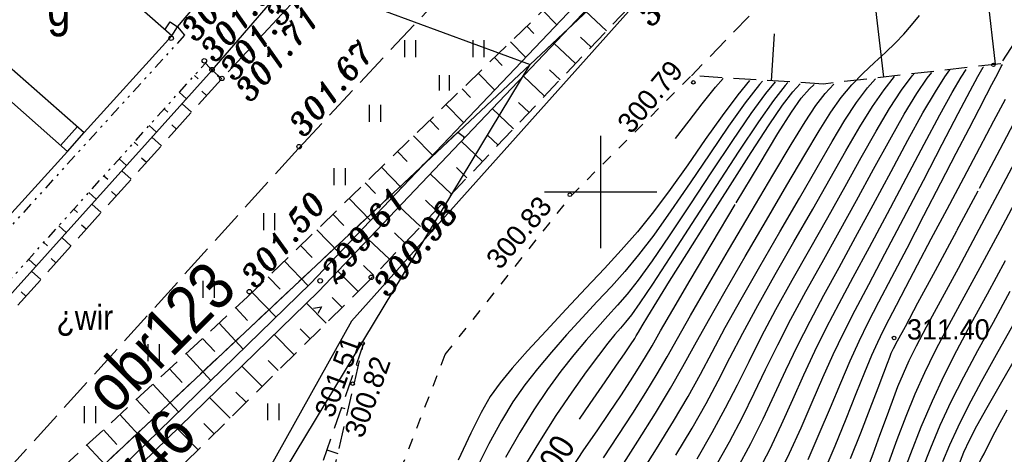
# Model space of a CAD drawing. Extents: x 4615668 to 9294084, y 5331114 to 10688993.
# Tile 152 of 181: x 4655969 to 4656013, y 5335651 to 5335671. Entities that reach past the tile are written whole.
import ezdxf
from ezdxf.enums import TextEntityAlignment as Align

# ---------------------------------------------------------------- set-up
doc = ezdxf.new("R2010")
doc.units = 0
doc.header["$MEASUREMENT"] = 0
for name, pattern in [('CHODNIK', [2, 1.5, -0.5]), ('DIVIDE', [1.25, 0.5, -0.25, 0, -0.25, 0, -0.25]), ('DROGA', [1, 0.5, -0.5]), ('GEN7', [13.75, 9.75, -1.5, 1, -1.5]), ('KONTUR', [1.5, 1, -0.5]), ('SKARPA1', [1.5, 1, -0.5]), ('WARSTWICA', [3, 2, -1])]:
    doc.linetypes.add(name, pattern=pattern)
for name, color, linetype in [('1', 7, 'Continuous'), ('11', 7, 'Continuous'), ('12', 7, 'Continuous'), ('15', 7, 'Continuous'), ('16', 7, 'Continuous'), ('17', 7, 'Continuous'), ('18', 7, 'Continuous'), ('19', 7, 'Continuous'), ('2', 7, 'Continuous'), ('27', 7, 'Continuous'), ('38', 7, 'Continuous'), ('45', 7, 'Continuous'), ('47', 7, 'Continuous'), ('50', 7, 'Continuous'), ('51', 7, 'Continuous'), ('52', 7, 'Continuous'), ('57', 7, 'Continuous'), ('60', 7, 'Continuous'), ('7', 4, 'GEN7')]:
    doc.layers.add(name, color=color, linetype=linetype)
doc.styles.add('ITALICT', font='ITALICT', dxfattribs={"height": 0.2})
doc.styles.add('txt', font='TXT', dxfattribs={"height": 0.2})

# ---------------------------------------------------------------- blocks, each defined once
blk = doc.blocks.new('WYS')
at = {"layer": '52', "color": 67, "linetype": 'Continuous'}
blk.add_circle((0, 0), 0.08, dxfattribs=at)
blk = doc.blocks.new('BR')
at = {"layer": '38', "color": 97, "linetype": 'Continuous'}
for centre, start, end in [((-1.499, 0.053), 357.959, 90.5616), ((1.495, 0.058), 89.6223, 182.2249)]:
    blk.add_arc(centre, 1.5, start, end, dxfattribs=at)
blk = doc.blocks.new('LAKI')
at = {"layer": '47', "color": 3, "linetype": 'Continuous'}
for p, q in [((-1.768, 1.143), (-1.768, 1.893)), ((-1.268, 1.143), (-1.268, 1.893)), ((1.268, 1.143), (1.268, 1.893)), ((1.768, 1.143), (1.768, 1.893)), ((-0.225, -0.338), (-0.225, 0.338)), ((0.225, -0.338), (0.225, 0.338))]:
    blk.add_line(p, q, dxfattribs=at)
blk = doc.blocks.new('TR')
at = {"layer": '47', "color": 3, "linetype": 'Continuous'}
for p, q in [((-0.25, -0.375), (-0.25, 0.375)), ((0.25, -0.375), (0.25, 0.375))]:
    blk.add_line(p, q, dxfattribs=at)

msp = doc.modelspace()

# ---------------------------------------------------------------- linework, layer by layer
at = {"layer": '1', "color": 2, "linetype": 'Continuous'}
msp.add_lwpolyline([(4655900.405, 5335674.77), (4655898.546, 5335672.021), (4655923.037, 5335652.224), (4655931.497, 5335645.555), (4655948.087, 5335627.595), (4655968.439, 5335646.719), (4655991.829, 5335668.697), (4655996.317, 5335672.915), (4655999.432, 5335675.248), (4656017.027, 5335688.425), (4656020.057, 5335688.905)], dxfattribs=at)
at = {"layer": '11', "color": 2, "linetype": 'Continuous'}
for points in [[(4655966.747, 5335659.855), (4655971.267, 5335664.825), (4655957.297, 5335677.205), (4655952.887, 5335672.005)], [(4655972.017, 5335665.675), (4655975.907, 5335669.965), (4655969.927, 5335675.245), (4655966.067, 5335670.885)]]:
    msp.add_lwpolyline(points, close=True, dxfattribs=at)
at = {"layer": '15', "color": 62, "linetype": 'Continuous'}
for p, q in [((4655975.604, 5335670.232), (4655975.832, 5335670.583)), ((4655975.832, 5335670.583), (4655976.167, 5335670.365)), ((4655975.907, 5335669.965), (4655976.167, 5335670.365)), ((4655970.967, 5335665.09), (4655971.716, 5335665.939)), ((4655971.267, 5335664.825), (4655972.017, 5335665.675))]:
    msp.add_line(p, q, dxfattribs=at)
at = {"layer": '16', "color": 7, "linetype": 'CHODNIK'}
for points in [[(4655988.057, 5335678.615), (4655980.797, 5335670.935), (4655978.097, 5335668.025), (4655967.287, 5335656.025), (4655964.947, 5335653.395), (4655959.327, 5335646.995), (4655951.927, 5335638.185), (4655949.467, 5335635.235), (4655948.547, 5335633.405), (4655947.747, 5335630.345), (4655947.627, 5335621.255), (4655945.368, 5335620.202)], [(4655959.77, 5335608.902), (4655953.327, 5335615.845), (4655951.667, 5335619.885), (4655951.457, 5335624.715), (4655952.087, 5335629.415), (4655952.557, 5335631.455), (4655953.337, 5335632.775), (4655962.597, 5335643.825), (4655968.447, 5335650.475), (4655981.547, 5335664.975), (4655991.327, 5335675.425)]]:
    msp.add_lwpolyline(points, dxfattribs=at)
at = {"layer": '16', "color": 7, "linetype": 'DIVIDE'}
for points in [[(4655976.167, 5335670.365), (4655976.477, 5335669.995), (4655966.657, 5335659.195), (4655966.277, 5335659.465)], [(4655967.287, 5335656.025), (4655966.537, 5335656.695), (4655977.397, 5335668.745), (4655978.097, 5335668.025)]]:
    msp.add_lwpolyline(points, dxfattribs=at)
at = {"layer": '17', "color": 97, "linetype": 'DROGA'}
msp.add_lwpolyline([(4655981.673, 5335627.164), (4655982.325, 5335636.773), (4655983.91, 5335645.072), (4655988.058, 5335655.796), (4655993.65, 5335662.853), (4655998.993, 5335668.191)], dxfattribs=at)
at = {"layer": '19', "color": 7, "linetype": 'Continuous'}
msp.add_line((4655977.634, 5335668.515), (4655977.779, 5335668.376), dxfattribs=at)
at = {"layer": '2', "color": 5, "linetype": 'Continuous'}
for p, q in [((4655991.829, 5335668.697), (4655996.317, 5335672.915)), ((4655968.439, 5335646.719), (4655991.829, 5335668.697))]:
    msp.add_line(p, q, dxfattribs=at)
at = {"layer": '2', "color": 7, "linetype": 'Continuous'}
msp.add_lwpolyline([(4655981, 5335672.645), (4655981.519, 5335672.492), (4655991.829, 5335668.697)], dxfattribs=at)
at = {"layer": '2', "color": 5, "linetype": 'Continuous'}
msp.add_lwpolyline([(4655987.052, 5335563.025), (4655983.093, 5335572.394), (4655976.982, 5335609.555), (4655977.958, 5335645.711), (4655991.829, 5335668.697)], dxfattribs=at)
at = {"layer": '27', "color": 17, "linetype": 'Continuous'}
msp.add_line((4655977.707, 5335668.445), (4655983.064, 5335674.685), dxfattribs=at)
at = {"layer": '38', "color": 97, "linetype": 'Continuous'}
msp.add_line((4655976.167, 5335670.365), (4655978.327, 5335672.935), dxfattribs=at)
msp.add_lwpolyline([(4655994.337, 5335672.985), (4655996.197, 5335671.045), (4655983.887, 5335657.285), (4655976.284, 5335643.64)], dxfattribs=at)
at = {"layer": '45', "color": 219, "linetype": 'Continuous'}
msp.add_line((4655977.707, 5335668.445), (4655966.897, 5335656.415), dxfattribs=at)
for points in [[(4656010.755, 5335687.177), (4655994.671, 5335672.223), (4655982.069, 5335658.951), (4655965.228, 5335642.57), (4655960.968, 5335635.171), (4655959.427, 5335626.303), (4655956.343, 5335619.976), (4655955.011, 5335615.505)], [(4656011.019, 5335686.74), (4655995.023, 5335671.867), (4655982.425, 5335658.599), (4655965.626, 5335642.26), (4655961.446, 5335634.999), (4655959.907, 5335626.147), (4655956.811, 5335619.794), (4655955.503, 5335615.402)], [(4655982.208, 5335657.859), (4655982.559, 5335657.915), (4655982.393, 5335657.622)]]:
    msp.add_lwpolyline(points, dxfattribs=at)
at = {"layer": '50', "color": 7, "linetype": 'Continuous'}
for points in [[(4656001.952, 5335648.745), (4656002.266, 5335649.296), (4656002.827, 5335650.34), (4656003.358, 5335651.414), (4656003.87, 5335652.534), (4656004.365, 5335653.675), (4656004.841, 5335654.775), (4656005.302, 5335655.804), (4656005.77, 5335656.782), (4656006.278, 5335657.776), (4656006.878, 5335658.915), (4656007.596, 5335660.272), (4656008.421, 5335661.843), (4656009.303, 5335663.539), (4656010.14, 5335665.151), (4656010.847, 5335666.508), (4656011.377, 5335667.515), (4656011.729, 5335668.162), (4656011.966, 5335668.575), (4656011.971, 5335668.584)], [(4655999.72, 5335661.75), (4656000.713, 5335663.314), (4656001.653, 5335664.783), (4656002.449, 5335666.004), (4656003.044, 5335666.878), (4656003.498, 5335667.475), (4656003.829, 5335667.834)], [(4655994.024, 5335652.929), (4655994.495, 5335653.626), (4655995.157, 5335654.586), (4655995.674, 5335655.33), (4655996.022, 5335655.831), (4655996.234, 5335656.14), (4655996.353, 5335656.317), (4655996.42, 5335656.424), (4655996.475, 5335656.516), (4655996.54, 5335656.629), (4655996.64, 5335656.801), (4655996.802, 5335657.073), (4655997.058, 5335657.494), (4655997.454, 5335658.137), (4655998.027, 5335659.059), (4655998.79, 5335660.275), (4655999.72, 5335661.75)], [(4656008.738, 5335643.423), (4656008.777, 5335643.519), (4656009.577, 5335645.495), (4656010.222, 5335647.115), (4656010.71, 5335648.36), (4656011.072, 5335649.288), (4656011.338, 5335649.959), (4656011.534, 5335650.432), (4656011.684, 5335650.765), (4656011.802, 5335651.008), (4656011.904, 5335651.204), (4656012, 5335651.389), (4656012.099, 5335651.583), (4656012.208, 5335651.798), (4656012.337, 5335652.05), (4656012.501, 5335652.364), (4656012.722, 5335652.776), (4656013.033, 5335653.338)]]:
    msp.add_lwpolyline(points, dxfattribs=at)
at = {"layer": '50', "color": 245, "linetype": 'WARSTWICA'}
for points in [[(4656004.18, 5335651.132), (4656004.68, 5335652.272), (4656005.171, 5335653.442), (4656005.63, 5335654.543), (4656006.05, 5335655.525), (4656006.447, 5335656.394), (4656006.854, 5335657.219), (4656007.327, 5335658.135), (4656007.901, 5335659.233), (4656008.579, 5335660.533), (4656009.329, 5335661.982), (4656010.077, 5335663.43), (4656010.759, 5335664.749), (4656011.333, 5335665.853), (4656011.778, 5335666.705), (4656012.111, 5335667.338), (4656012.352, 5335667.796), (4656012.525, 5335668.126), (4656012.654, 5335668.378), (4656012.764, 5335668.597), (4656012.813, 5335668.695)], [(4655998.307, 5335651.32), (4655999.028, 5335652.522), (4655999.653, 5335653.624), (4656000.191, 5335654.637), (4656000.71, 5335655.649), (4656001.28, 5335656.742), (4656001.946, 5335657.972), (4656002.722, 5335659.351), (4656003.555, 5335660.807), (4656004.387, 5335662.257), (4656005.166, 5335663.625), (4656005.86, 5335664.85), (4656006.479, 5335665.918), (4656007.039, 5335666.822), (4656007.557, 5335667.571), (4656008.022, 5335668.151)], [(4656000.034, 5335650.761), (4656000.688, 5335651.916), (4656001.268, 5335653.013), (4656001.789, 5335654.075), (4656002.296, 5335655.135), (4656002.83, 5335656.226), (4656003.421, 5335657.374), (4656004.083, 5335658.595), (4656004.803, 5335659.89), (4656005.561, 5335661.25), (4656006.333, 5335662.648), (4656007.092, 5335664.04), (4656007.808, 5335665.343), (4656008.455, 5335666.481), (4656009.015, 5335667.401), (4656009.479, 5335668.083), (4656009.673, 5335668.336)], [(4656001.905, 5335650.482), (4656002.476, 5335651.581), (4656003.005, 5335652.683), (4656003.507, 5335653.796), (4656003.997, 5335654.891), (4656004.488, 5335655.954), (4656005.002, 5335656.999), (4656005.56, 5335658.067), (4656006.191, 5335659.241), (4656006.909, 5335660.573), (4656007.703, 5335662.062), (4656008.537, 5335663.643), (4656009.336, 5335665.155), (4656010.034, 5335666.455), (4656010.587, 5335667.453), (4656010.985, 5335668.127), (4656011.207, 5335668.474)], [(4656003.285, 5335667.887), (4656003.164, 5335667.757), (4656002.645, 5335667.097), (4656001.976, 5335666.146), (4656001.102, 5335664.835), (4656000.083, 5335663.269), (4655999.022, 5335661.625), (4655998.044, 5335660.112), (4655997.267, 5335658.926), (4655996.706, 5335658.094), (4655996.329, 5335657.568), (4655996.068, 5335657.238), (4655995.843, 5335656.975), (4655995.594, 5335656.687), (4655995.277, 5335656.3), (4655994.861, 5335655.762), (4655994.325, 5335655.036), (4655993.685, 5335654.132), (4655992.975, 5335653.083), (4655992.243, 5335651.941), (4655991.54, 5335650.766)], [(4656003.438, 5335666.577), (4656003.871, 5335667.198), (4656004.24, 5335667.617), (4656004.448, 5335667.802)], [(4656006.069, 5335651.173), (4656006.525, 5335652.321), (4656006.944, 5335653.404), (4656007.29, 5335654.313), (4656007.544, 5335654.988), (4656007.708, 5335655.422), (4656007.807, 5335655.684), (4656007.88, 5335655.861), (4656007.978, 5335656.061), (4656008.16, 5335656.409), (4656008.505, 5335657.052), (4656009.064, 5335658.092), (4656009.844, 5335659.542), (4656010.797, 5335661.319), (4656011.796, 5335663.188), (4656012.718, 5335664.925), (4656013.476, 5335666.368)], [(4656007.774, 5335651.003), (4656008.146, 5335652.024), (4656008.539, 5335653.062), (4656008.943, 5335654.055), (4656009.362, 5335654.996), (4656009.82, 5335655.926), (4656010.366, 5335656.964), (4656011.034, 5335658.2), (4656011.827, 5335659.663), (4656012.717, 5335661.319), (4656013.623, 5335663.021)], [(4656009.269, 5335650.714), (4656009.634, 5335651.652), (4656010.057, 5335652.654), (4656010.544, 5335653.707), (4656011.098, 5335654.813), (4656011.722, 5335655.983), (4656012.414, 5335657.245), (4656013.167, 5335658.61)], [(4656010.874, 5335650.876), (4656011.109, 5335651.464), (4656011.353, 5335651.999), (4656011.678, 5335652.624), (4656012.132, 5335653.439), (4656012.728, 5335654.486), (4656013.45, 5335655.746)]]:
    msp.add_lwpolyline(points, dxfattribs=at)
at = {"layer": '50', "color": 216, "linetype": 'Continuous'}
for points in [[(4655999.245, 5335651.164), (4655999.923, 5335652.333), (4656000.516, 5335653.423), (4656001.041, 5335654.457), (4656001.556, 5335655.496), (4656002.115, 5335656.599), (4656002.754, 5335657.8), (4656003.48, 5335659.11), (4656004.259, 5335660.489), (4656005.052, 5335661.891), (4656005.822, 5335663.266), (4656006.541, 5335664.562), (4656007.202, 5335665.732), (4656007.8, 5335666.736), (4656008.334, 5335667.553), (4656008.806, 5335668.184), (4656008.878, 5335668.269)], [(4656001.027, 5335650.717), (4656001.634, 5335651.84), (4656002.181, 5335652.934), (4656002.69, 5335654.019), (4656003.19, 5335655.1), (4656003.708, 5335656.184), (4656004.267, 5335657.288), (4656004.882, 5335658.438), (4656005.559, 5335659.675), (4656006.295, 5335661.019), (4656007.074, 5335662.457), (4656007.867, 5335663.935), (4656008.62, 5335665.331), (4656009.287, 5335666.536), (4656009.839, 5335667.481), (4656010.265, 5335668.147), (4656010.485, 5335668.455)], [(4656001.578, 5335667.984), (4656001.052, 5335667.339), (4656000.358, 5335666.41), (4655999.609, 5335665.353), (4655998.831, 5335664.235), (4655998.056, 5335663.139), (4655997.314, 5335662.145), (4655996.597, 5335661.256), (4655995.881, 5335660.437), (4655995.128, 5335659.624), (4655994.304, 5335658.748), (4655993.425, 5335657.811), (4655992.539, 5335656.857), (4655991.718, 5335655.957), (4655991.034, 5335655.191), (4655990.495, 5335654.54), (4655990.06, 5335653.927), (4655989.655, 5335653.227), (4655989.188, 5335652.297), (4655988.627, 5335651.111)], [(4656002.719, 5335667.918), (4656002.295, 5335667.401), (4656001.639, 5335666.508), (4656000.824, 5335665.319), (4655999.894, 5335663.92), (4655998.926, 5335662.45), (4655998.015, 5335661.077), (4655997.249, 5335659.958), (4655996.634, 5335659.108), (4655996.14, 5335658.482), (4655995.711, 5335657.987), (4655995.281, 5335657.514), (4655994.82, 5335657.008), (4655994.317, 5335656.435), (4655993.774, 5335655.785), (4655993.201, 5335655.058), (4655992.605, 5335654.247), (4655991.992, 5335653.344), (4655991.367, 5335652.339), (4655990.735, 5335651.229)], [(4655995.097, 5335651.215), (4655995.744, 5335652.196), (4655996.389, 5335653.19), (4655996.975, 5335654.117), (4655997.479, 5335654.944), (4655997.914, 5335655.695), (4655998.375, 5335656.514), (4655998.955, 5335657.536), (4655999.709, 5335658.844), (4656000.646, 5335660.441), (4656001.655, 5335662.148), (4656002.616, 5335663.767), (4656003.431, 5335665.133), (4656004.045, 5335666.143), (4656004.521, 5335666.868), (4656004.94, 5335667.408), (4656005.323, 5335667.814)], [(4655996.634, 5335650.322), (4655997.447, 5335651.608), (4655998.199, 5335652.833), (4655998.849, 5335653.94), (4655999.394, 5335654.929), (4655999.917, 5335655.912), (4656000.501, 5335656.999), (4656001.201, 5335658.262), (4656002.032, 5335659.716), (4656002.922, 5335661.253), (4656003.794, 5335662.754), (4656004.581, 5335664.115), (4656005.246, 5335665.264), (4656005.817, 5335666.216), (4656006.331, 5335667.001), (4656006.824, 5335667.658), (4656007.174, 5335668.056)], [(4655998.288, 5335665.405), (4655998.891, 5335666.187), (4655999.477, 5335666.947), (4656000.069, 5335667.68), (4656000.407, 5335668.067)], [(4656004.892, 5335650.605), (4656005.378, 5335651.743), (4656005.866, 5335652.94), (4656006.316, 5335654.064), (4656006.702, 5335655.023), (4656007.016, 5335655.776), (4656007.273, 5335656.349), (4656007.515, 5335656.847), (4656007.783, 5335657.37), (4656008.112, 5335658.001), (4656008.528, 5335658.797), (4656009.043, 5335659.78), (4656009.657, 5335660.947), (4656010.354, 5335662.261), (4656011.095, 5335663.654), (4656011.812, 5335664.999), (4656012.442, 5335666.187), (4656012.947, 5335667.147)], [(4656006.751, 5335650.548), (4656007.067, 5335651.384), (4656007.375, 5335652.216), (4656007.664, 5335653.007), (4656007.93, 5335653.731), (4656008.175, 5335654.378), (4656008.414, 5335654.962), (4656008.673, 5335655.534), (4656008.996, 5335656.179), (4656009.447, 5335657.029), (4656010.066, 5335658.178), (4656010.858, 5335659.645), (4656011.783, 5335661.367), (4656012.735, 5335663.152), (4656013.615, 5335664.82)], [(4656008.323, 5335650.27), (4656008.743, 5335651.404), (4656009.208, 5335652.585), (4656009.703, 5335653.747), (4656010.226, 5335654.87), (4656010.793, 5335655.984), (4656011.43, 5335657.176), (4656012.154, 5335658.504), (4656012.959, 5335659.983)], [(4656010.174, 5335651.05), (4656010.476, 5335651.783), (4656010.847, 5335652.593), (4656011.314, 5335653.523), (4656011.886, 5335654.596), (4656012.555, 5335655.807), (4656013.29, 5335657.121)]]:
    msp.add_lwpolyline(points, dxfattribs=at)
at = {"layer": '50', "color": 17, "linetype": 'WARSTWICA'}
for points in [[(4656002.157, 5335667.955), (4656002.018, 5335667.796), (4656001.389, 5335666.986), (4656000.644, 5335665.944), (4655999.81, 5335664.726), (4655998.937, 5335663.432), (4655998.088, 5335662.187), (4655997.323, 5335661.112), (4655996.646, 5335660.224), (4655996.033, 5335659.488), (4655995.438, 5335658.827), (4655994.811, 5335658.152), (4655994.143, 5335657.433), (4655993.453, 5335656.675), (4655992.775, 5335655.908), (4655992.151, 5335655.17), (4655991.588, 5335654.448), (4655991.066, 5335653.697), (4655990.552, 5335652.85), (4655990.001, 5335651.831), (4655989.403, 5335650.642)], [(4655993.648, 5335650.711), (4655994.223, 5335651.566), (4655994.802, 5335652.415), (4655995.354, 5335653.226), (4655995.854, 5335653.97), (4655996.287, 5335654.626), (4655996.647, 5335655.19), (4655996.953, 5335655.69), (4655997.248, 5335656.193), (4655997.625, 5335656.849), (4655998.173, 5335657.793), (4655998.941, 5335659.099), (4655999.924, 5335660.756), (4656000.992, 5335662.548), (4656002.004, 5335664.236), (4656002.841, 5335665.621), (4656003.438, 5335666.577)]]:
    msp.add_lwpolyline(points, dxfattribs=at)
at = {"layer": '51', "color": 3, "linetype": 'Continuous'}
for p, q in [((4656007.54, 5335668.13), (4656006.628, 5335676.071)), ((4656012.507, 5335668.701), (4656011.839, 5335674.516)), ((4655992.397, 5335671.089), (4655993.002, 5335670.465)), ((4655995.225, 5335670.182), (4655994.278, 5335671.082)), ((4655991.679, 5335670.393), (4655991.996, 5335670.066)), ((4655994.536, 5335669.457), (4655994.062, 5335669.907)), ((4656002.562, 5335667.967), (4656002.693, 5335670.056)), ((4655990.962, 5335669.696), (4655991.624, 5335669.014)), ((4655993.847, 5335668.733), (4655992.901, 5335669.632)), ((4655990.244, 5335669), (4655990.589, 5335668.644)), ((4655976.91, 5335668.205), (4655977.071, 5335668.06)), ((4655978.123, 5335668.053), (4655977.704, 5335668.442)), ((4655989.526, 5335668.304), (4655990.245, 5335667.562)), ((4655992.469, 5335667.283), (4655991.524, 5335668.181)), ((4655993.158, 5335668.008), (4655992.685, 5335668.457)), ((4655976.241, 5335667.462), (4655976.563, 5335667.172)), ((4655977.453, 5335667.31), (4655977.242, 5335667.501)), ((4655988.808, 5335667.608), (4655989.182, 5335667.222)), ((4655976.784, 5335666.567), (4655976.362, 5335666.948)), ((4655988.09, 5335666.912), (4655988.867, 5335666.11)), ((4655991.78, 5335666.558), (4655991.307, 5335667.007)), ((4655975.571, 5335666.719), (4655975.733, 5335666.573)), ((4655991.091, 5335665.833), (4655990.146, 5335666.731)), ((4655974.902, 5335665.976), (4655975.226, 5335665.684)), ((4655976.115, 5335665.824), (4655975.904, 5335666.014)), ((4655987.372, 5335666.216), (4655987.775, 5335665.8)), ((4655986.654, 5335665.519), (4655987.489, 5335664.659)), ((4655990.402, 5335665.109), (4655989.93, 5335665.557)), ((4655974.232, 5335665.233), (4655974.395, 5335665.087)), ((4655975.445, 5335665.081), (4655975.025, 5335665.46)), ((4655989.713, 5335664.384), (4655988.769, 5335665.281)), ((4655985.936, 5335664.823), (4655986.368, 5335664.378)), ((4655973.563, 5335664.491), (4655973.889, 5335664.196)), ((4655974.776, 5335664.338), (4655974.566, 5335664.527)), ((4655972.893, 5335663.748), (4655973.057, 5335663.6)), ((4655974.107, 5335663.595), (4655973.688, 5335663.972)), ((4655985.219, 5335664.127), (4655986.11, 5335663.207)), ((4655988.335, 5335662.934), (4655987.392, 5335663.83)), ((4655989.024, 5335663.659), (4655988.552, 5335664.107)), ((4655984.501, 5335663.431), (4655984.961, 5335662.956)), ((4655972.224, 5335663.005), (4655972.552, 5335662.709)), ((4655973.437, 5335662.852), (4655973.228, 5335663.04)), ((4655972.768, 5335662.109), (4655972.351, 5335662.485)), ((4655983.783, 5335662.735), (4655984.732, 5335661.756)), ((4655987.646, 5335662.21), (4655987.175, 5335662.657)), ((4655971.554, 5335662.262), (4655971.719, 5335662.113)), ((4655983.065, 5335662.038), (4655983.554, 5335661.534)), ((4655986.957, 5335661.485), (4655986.015, 5335662.38)), ((4655972.099, 5335661.366), (4655971.891, 5335661.554)), ((4655970.885, 5335661.519), (4655971.216, 5335661.221)), ((4655982.347, 5335661.342), (4655983.354, 5335660.304)), ((4655986.268, 5335660.76), (4655985.797, 5335661.207)), ((4655970.215, 5335660.776), (4655970.381, 5335660.627)), ((4655971.429, 5335660.623), (4655971.014, 5335660.997)), ((4655985.579, 5335660.035), (4655984.638, 5335660.93)), ((4655981.629, 5335660.646), (4655982.147, 5335660.112)), ((4655969.546, 5335660.034), (4655969.879, 5335659.733)), ((4655970.76, 5335659.88), (4655970.553, 5335660.067)), ((4655980.911, 5335659.95), (4655981.972, 5335658.856)), ((4655970.091, 5335659.137), (4655969.678, 5335659.51)), ((4655984.187, 5335658.6), (4655983.288, 5335659.508)), ((4655984.89, 5335659.31), (4655984.42, 5335659.757)), ((4655980.193, 5335659.254), (4655980.724, 5335658.706)), ((4655969.421, 5335658.394), (4655969.215, 5335658.58)), ((4655979.476, 5335658.558), (4655980.538, 5335657.462)), ((4655982.765, 5335657.193), (4655981.889, 5335658.078)), ((4655983.476, 5335657.896), (4655983.037, 5335658.339)), ((4655978.745, 5335657.875), (4655979.27, 5335657.306)), ((4655978.01, 5335657.197), (4655979.077, 5335656.04)), ((4655982.054, 5335656.49), (4655981.613, 5335656.935)), ((4655977.275, 5335656.518), (4655977.817, 5335655.931)), ((4655981.343, 5335655.787), (4655980.456, 5335656.684)), ((4655976.54, 5335655.84), (4655977.643, 5335654.645)), ((4655980.632, 5335655.083), (4655980.185, 5335655.535)), ((4655975.805, 5335655.162), (4655976.365, 5335654.555)), ((4655979.921, 5335654.38), (4655979.022, 5335655.289)), ((4655984.104, 5335655.343), (4655984.2, 5335655.31)), ((4655975.07, 5335654.484), (4655976.208, 5335653.25)), ((4655979.21, 5335653.677), (4655978.758, 5335654.134)), ((4655974.335, 5335653.806), (4655974.913, 5335653.18)), ((4655978.499, 5335652.974), (4655977.588, 5335653.895)), ((4655983.453, 5335653.452), (4655983.597, 5335653.403)), ((4655973.6, 5335653.128), (4655974.774, 5335651.855)), ((4655972.865, 5335652.45), (4655973.461, 5335651.804)), ((4655977.077, 5335651.567), (4655976.154, 5335652.5)), ((4655977.788, 5335652.27), (4655977.33, 5335652.734)), ((4655972.13, 5335651.772), (4655973.34, 5335650.46)), ((4655982.802, 5335651.561), (4655983.283, 5335651.395))]:
    msp.add_line(p, q, dxfattribs=at)
at = {"layer": '51', "color": 3, "linetype": 'SKARPA1'}
for points in [[(4656051.135, 5335682.872), (4656044.351, 5335681.721), (4656035.654, 5335684.35), (4656023.293, 5335688.693), (4656009.913, 5335679.462), (4655998.993, 5335668.191)], [(4656011.557, 5335685.655), (4655996.197, 5335671.205), (4655984.647, 5335659.055), (4655967.057, 5335641.655), (4655962.737, 5335634.565), (4655961.937, 5335627.685), (4655957.207, 5335619.465), (4655955.517, 5335614.545)], [(4656054.014, 5335678.322), (4656044.761, 5335674.108), (4656043.672, 5335673.827), (4656040.627, 5335673.429), (4656029.41, 5335677.375), (4656026.325, 5335671.162), (4656019.986, 5335670.454), (4656014.178, 5335670.956), (4656012.746, 5335668.728), (4656004.861, 5335667.823), (4655998.993, 5335668.191)], [(4655954.387, 5335614.855), (4655955.807, 5335620.375), (4655958.517, 5335626.525), (4655959.437, 5335635.965), (4655963.287, 5335643.615), (4655979.277, 5335658.365), (4655994.165, 5335672.803)], [(4655984.429, 5335656.289), (4655980.789, 5335645.715), (4655980.435, 5335636.652)], [(4655980.435, 5335636.652), (4655981.969, 5335645.782), (4655984.429, 5335656.289)]]:
    msp.add_lwpolyline(points, dxfattribs=at)
at = {"layer": '52', "color": 67, "linetype": 'Continuous'}
for centre in [(4655975.875, 5335669.859), (4655977.349, 5335668.857), (4655977.691, 5335668.461), (4655978.129, 5335668.073), (4655981.563, 5335665.039), (4655982.498, 5335659.077), (4655984.772, 5335659.231), (4655979.352, 5335658.591)]:
    msp.add_circle(centre, 0.1, dxfattribs=at)
at = {"layer": '57', "color": 245, "linetype": 'WARSTWICA'}
msp.add_lwpolyline([(4655995.785, 5335650.652), (4655996.621, 5335651.953), (4655997.402, 5335653.198), (4655998.071, 5335654.305), (4655998.621, 5335655.268), (4655999.151, 5335656.225), (4655999.753, 5335657.313), (4656000.492, 5335658.617), (4656001.382, 5335660.151), (4656002.331, 5335661.772), (4656003.242, 5335663.323), (4656004.035, 5335664.672), (4656004.667, 5335665.738), (4656005.186, 5335666.566), (4656005.651, 5335667.223), (4656006.118, 5335667.782), (4656006.62, 5335668.297), (4656007.134, 5335668.781), (4656007.625, 5335669.232), (4656008.064, 5335669.651), (4656008.438, 5335670.044), (4656008.78, 5335670.439), (4656009.138, 5335670.871)], dxfattribs=at)
at = {"layer": '60', "color": 7, "linetype": 'Continuous'}
for p, q in [((4655994.967, 5335660.525), (4655994.967, 5335665.525)), ((4655992.467, 5335663.025), (4655997.467, 5335663.025))]:
    msp.add_line(p, q, dxfattribs=at)
at = {"layer": '7', "color": 245, "linetype": 'KONTUR'}
for p, q in [((4655968.439, 5335646.719), (4655988.619, 5335665.681)), ((4655988.619, 5335665.681), (4655988.916, 5335665.465)), ((4655988.916, 5335665.465), (4655988.873, 5335665.42))]:
    msp.add_line(p, q, dxfattribs=at)

# ---------------------------------------------------------------- block references
at = {"layer": '38', "color": 97, "linetype": 'Continuous', "xscale": 1.000000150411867, "yscale": 1.000000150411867, "rotation": 49.95414086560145}
msp.add_blockref('BR', (4655977.247, 5335671.65), dxfattribs=at)
at = {"layer": '47', "color": 3, "linetype": 'Continuous'}
for name, p in [('LAKI', (4655988.023, 5335667.879)), ('TR', (4655984.942, 5335666.521)), ('TR', (4655983.375, 5335663.704)), ('TR', (4655980.242, 5335661.702)), ('TR', (4655977.547, 5335658.698)), ('TR', (4655975.103, 5335655.881)), ('TR', (4655972.283, 5335653.128)), ('TR', (4655980.421, 5335653.255))]:
    msp.add_blockref(name, p, dxfattribs=at)
at = {"layer": '52', "color": 67, "linetype": 'Continuous'}
for p in [(4656012.414, 5335668.675), (4655999.081, 5335667.896), (4655993.597, 5335662.902), (4655984.386, 5335656.293), (4656008.002, 5335656.537), (4655983.946, 5335654.504)]:
    msp.add_blockref('WYS', p, dxfattribs=at)

# ---------------------------------------------------------------- texts
at = {"layer": '1', "color": 2, "linetype": 'Continuous', "style": 'txt', "width": 0.9}
for s, p in [('obr123', (4655972.577, 5335653.79)), ('obr46', (4655971.817, 5335648.257))]:
    msp.add_text(s, height=2.1, rotation=45, dxfattribs=at).set_placement(p, align=Align.MIDDLE_LEFT)
at = {"layer": '12', "color": 7, "linetype": 'Continuous', "style": 'txt', "width": 0.875}
msp.add_text('g', height=1.6, dxfattribs=at).set_placement((4655970.89, 5335670.965), align=Align.MIDDLE)
at = {"layer": '18', "color": 6, "linetype": 'Continuous', "style": 'txt', "width": 0.909091}
msp.add_text('%%191wir', height=1.1, rotation=0.3239, dxfattribs=at).set_placement((4655972.042, 5335657.339), align=Align.MIDDLE)
at = {"layer": '50', "color": 6, "linetype": 'Continuous', "style": 'txt', "width": 0.909091}
msp.add_text('305.00', height=1.1, rotation=58.1526, dxfattribs=at).set_placement((4655992.332, 5335650.305), align=Align.MIDDLE)
at = {"layer": '52', "color": 67, "linetype": 'Continuous'}
for s, height, rotation, style, p in [('300.85', 1, 50, 'ITALICT', (4655997.227, 5335670.306)), ('301.79', 1, 50, 'ITALICT', (4655976.974, 5335669.645)), ('301.69', 1, 50, 'ITALICT', (4655977.828, 5335668.726)), ('301.37', 1, 50, 'ITALICT', (4655978.7, 5335667.901)), ('301.71', 1, 50, 'ITALICT', (4655979.383, 5335666.957)), ('301.67', 1, 50, 'ITALICT', (4655981.769, 5335665.407)), ('300.79', 0.9, 50, 'txt', (4655996.32, 5335665.561)), ('299.61', 1, 50, 'ITALICT', (4655983.212, 5335658.895)), ('300.83', 0.9, 50, 'txt', (4655990.491, 5335659.526)), ('301.50', 1, 50, 'ITALICT', (4655979.638, 5335658.682)), ('300.98', 1, 50, 'ITALICT', (4655985.513, 5335658.3)), ('301.51', 0.9, 70, 'txt', (4655983.072, 5335652.932)), ('300.82', 0.9, 70, 'txt', (4655984.393, 5335652.035))]:
    msp.add_text(s, height=height, rotation=rotation, dxfattribs=dict(at, style=style)).set_placement(p)
at = {"layer": '52', "color": 67, "linetype": 'Continuous', "style": 'txt'}
msp.add_text('311.40', height=0.9, dxfattribs=at).set_placement((4656008.572, 5335656.468))

doc.saveas('drawing.dxf')
